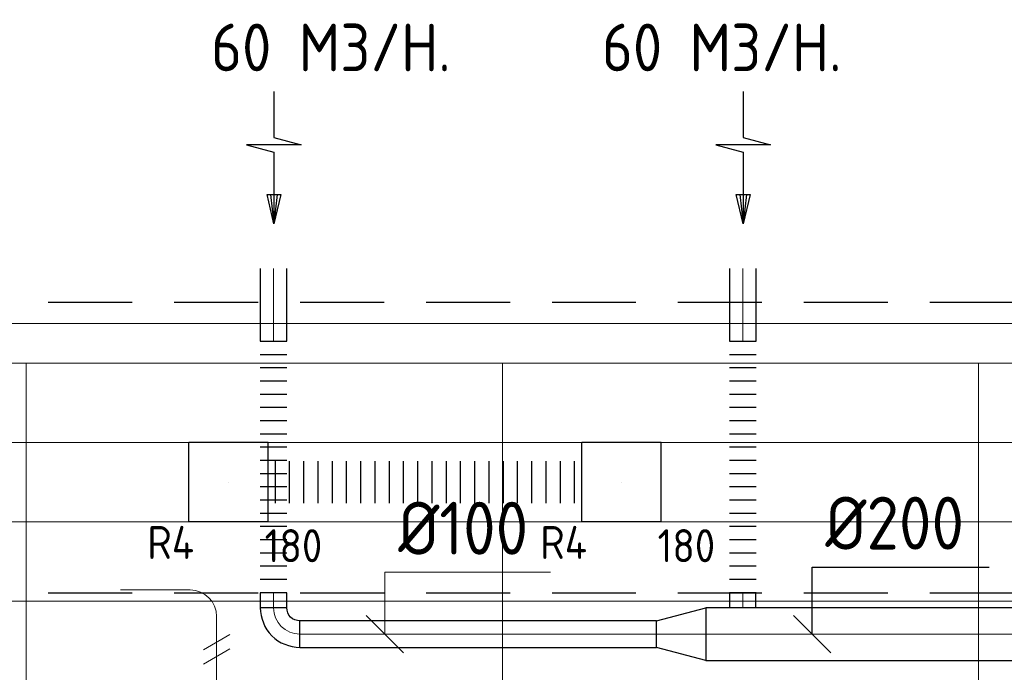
# Model space of a CAD drawing. Header units: millimetres. Extents: x -74135 to 19179, y 5032 to 51848.
# Tile 28 of 55: x -64681 to -60958, y 49380 to 51848. Entities that reach past the tile are written whole.
import ezdxf
from ezdxf.enums import TextEntityAlignment as Align

# ---------------------------------------------------------------- set-up
doc = ezdxf.new("R2010")
doc.units = ezdxf.units.MM
doc.header["$LTSCALE"] = 50
doc.linetypes.add('CENTER2', pattern=[28.575, 19.05, -3.175, 3.175, -3.175])
doc.linetypes.add('HIDDEN', pattern=[9.525, 6.35, -3.175])
for name, color, linetype in [('4plfd', 254, 'Continuous'), ('WL570---_RETOUR', 100, 'Continuous'), ('WL570---_RETOUR_RST', 3, 'Continuous'), ('WL570---_RETOUR_RST_HL', 1, 'Continuous'), ('WM570---_RETOUR', 2, 'Continuous'), ('WM570---_RETOUR_PR', 2, 'Continuous'), ('WM570---_RETOUR_RST_PR', 1, 'Continuous')]:
    doc.layers.add(name, color=color, linetype=linetype)
for name, color, linetype, lineweight in [('WL570---_BESTAAND-HARTLIJN', 161, 'Continuous', 0), ('WL570---_BESTAAND-MAATVOERING', 161, 'Continuous', 0), ('WL570---_BESTAAND-TOEVOER', 180, 'Continuous', 0), ('WL570---_DEMONTEREN', 10, 'Continuous', 0)]:
    doc.layers.add(name, color=color, linetype=linetype, lineweight=lineweight)
doc.layers.get('WL570---_DEMONTEREN').off()
doc.styles.add('BURO-025', font='ISO96.shx', dxfattribs={"height": 125})
doc.styles.add('MAATVOERING', font='ISO')

# ---------------------------------------------------------------- blocks, each defined once
blk = doc.blocks.new('AFZPIJL')
for points in [[(0, -10), (0, -6.521), (-2.064, -5.967), (2.064, -5.967), (0, -5.414), (0, 0)], [(-0.258, -2.216), (0, 0)], [(0.258, -2.216), (0, 0)]]:
    blk.add_lwpolyline(points)
blk.add_lwpolyline([(0.517, -2.216), (-0.517, -2.216), (0, 0)], close=True)
blk = doc.blocks.new('OBO10000090H')
blk.add_lwpolyline([(50, -100, 0.414214), (-100, 50), (-100, -50, -0.414214), (-50, -100)], format="xyb", close=True)
at = {"invisible_edges": 15}
for points in [[(-91.3, -50.8), (-74, 47.7), (-100, 50), (-100, -50)], [(-82.9, -53), (-48.7, 41), (-74, 47.7), (-91.3, -50.8)], [(-75, -56.7), (-25, 29.9), (-48.7, 41), (-82.9, -53)], [(-67.9, -61.7), (-3.6, 14.9), (-25, 29.9), (-75, -56.7)], [(-61.7, -67.9), (14.9, -3.6), (-3.6, 14.9), (-67.9, -61.7)], [(-56.7, -75), (29.9, -25), (14.9, -3.6), (-61.7, -67.9)], [(-53, -82.9), (41, -48.7), (29.9, -25), (-56.7, -75)], [(-50.8, -91.3), (47.7, -74), (41, -48.7), (-53, -82.9)], [(-50, -100), (50, -100), (47.7, -74), (-50.8, -91.3)]]:
    blk.add_3dface(points, dxfattribs=at)
at = {"layer": 'WL570---_BESTAAND-HARTLIJN'}
blk.add_arc((-100, -100), 100, 0, 90, dxfattribs=at)
blk = doc.blocks.new('FLLINE100')
blk.add_line((0, -50), (0, 50))
blk = doc.blocks.new('OEX10000100000')
at = {"rotation": 90}
for p in [(0, -50), (0, -100), (0, -150), (0, -200), (0, -250), (0, -300), (0, -350), (0, -400), (0, -450), (0, -500), (0, -550), (0, -600), (0, -650), (0, -700), (0, -750), (0, -800), (0, -850), (0, -900), (0, -950), (0, -1000)]:
    blk.add_blockref('FLLINE100', p, dxfattribs=at)
blk = doc.blocks.new('KARO')
for p, q in [((1, 0.5), (0, 0.5)), ((0, -0.5), (1, -0.5))]:
    blk.add_line(p, q)
at = {"invisible_edges": 15}
blk.add_3dface([(0, 0.5), (0, -0.5), (1, -0.5), (1, 0.5)], dxfattribs=at)
at = {"layer": 'WL570---_BESTAAND-HARTLIJN'}
blk.add_line((0, 0), (1, 0), dxfattribs=at)
blk = doc.blocks.new('MVLINE')
blk.add_line((35.4, -35.4), (-35.4, 35.4))
blk = doc.blocks.new('OSV20010001860G')
blk.add_lwpolyline([(0, -100), (186.6, -50), (186.6, 50), (0, 100)], close=True)
at = {"layer": 'WL570---_BESTAAND-HARTLIJN'}
blk.add_line((0, 0), (186.6, 0), dxfattribs=at)
blk = doc.blocks.new('UISO')
for p, q in [((0, 0.18), (1, 0.757)), ((0, 0), (1, 0.577))]:
    blk.add_line(p, q)
at = {"layer": 'WL570---_BESTAAND-TOEVOER'}
for p, q in [((0, 0.36), (1, 0.937)), ((0, -0.18), (1, 0.397))]:
    blk.add_line(p, q, dxfattribs=at)
blk = doc.blocks.new('Groep-47')
at = {"color": 8, "linetype": 'Continuous', "lineweight": 13}
for p, q in [((-73154.9, 49899.1), (-11882.7, 49899.1)), ((-73154.9, 49599.1), (-11882.7, 49599.1)), ((-73154.9, 49299.1), (-11882.7, 49299.1))]:
    blk.add_line(p, q, dxfattribs=at)
blk = doc.blocks.new('Groep-53')
at = {"color": 8, "linetype": 'Continuous', "lineweight": 13}
for p, q in [((-73304.9, 50349.1), (-4004.9, 50349.1)), ((-73154.9, 50199.1), (-4154.9, 50199.1)), ((-11854.9, 50199.1), (-65654.9, 50199.1)), ((-65654.9, 50199.1), (-65654.9, 43299.1)), ((-63854.9, 50199.1), (-63854.9, 43299.1)), ((-62054.9, 50199.1), (-62054.9, 43299.1))]:
    blk.add_line(p, q, dxfattribs=at)
at = {"color": 8}
blk.add_blockref('Groep-47', (0, 0), dxfattribs=at)
blk = doc.blocks.new('Block plafond 4e verd')
at = {"layer": '4plfd'}
blk.add_blockref('Groep-53', (73304.912, -19149.14), dxfattribs=at)
blk = doc.blocks.new('*U470')
at = {"color": 0, "ltscale": 10}
for p, q in [((150, 150, -150), (-150, 150, -150)), ((-150, -150, -150), (-150, 150, -150)), ((150, -150, -150), (150, 150, -150)), ((150, -150, -150), (-150, -150, -150))]:
    blk.add_line(p, q, dxfattribs=at)
at = {"layer": 'WL570---_RETOUR_RST_HL', "linetype": 'CENTER2'}
blk.add_circle((0, 0, -150), 0.075, dxfattribs=at)
at = {"layer": 'WL570---_RETOUR_RST', "color": 2, "style": 'BURO-025'}
for tag in ['MC', 'Q']:
    blk.add_attdef(tag, text='', height=125, dxfattribs=at).set_placement((0, 0), align=Align.MIDDLE)
at = {"layer": 'WM570---_RETOUR_RST_PR', "color": 2, "style": 'BURO-025'}
blk.add_attdef('POSNR', text='', height=125, dxfattribs=at).set_placement((0, 0), align=Align.MIDDLE)
blk = doc.blocks.new('*U471')
at = {"color": 0, "ltscale": 10}
for p, q in [((0, 80), (0, -80)), ((26.9, 80), (26.9, -80)), ((80.8, 80), (80.8, -80)), ((134.7, 80), (134.7, -80)), ((188.6, 80), (188.6, -80)), ((242.5, 80), (242.5, -80)), ((296.4, 80), (296.4, -80)), ((350.3, 80), (350.3, -80)), ((404.1, 80), (404.1, -80)), ((458, 80), (458, -80)), ((511.9, 80), (511.9, -80)), ((565.8, 80), (565.8, -80)), ((619.7, 80), (619.7, -80)), ((673.6, 80), (673.6, -80)), ((727.5, 80), (727.5, -80)), ((781.3, 80), (781.3, -80)), ((835.2, 80), (835.2, -80)), ((889.1, 80), (889.1, -80)), ((943, 80), (943, -80)), ((996.9, 80), (996.9, -80)), ((1050.8, 80), (1050.8, -80)), ((1104.7, 80), (1104.7, -80)), ((1158.5, 80), (1158.5, -80)), ((1185.5, 80), (1185.5, -80))]:
    blk.add_line(p, q, dxfattribs=at)
at = {"layer": 'WM570---_RETOUR_PR', "color": 2, "style": 'BURO-025'}
blk.add_attdef('POSNR', text='', height=125, dxfattribs=at).set_placement((0, 0), align=Align.MIDDLE)

msp = doc.modelspace()

# ---------------------------------------------------------------- linework, layer by layer
at = {"color": 2, "linetype": 'HIDDEN'}
for p, q in [((-72193.5, 50780.2), (-3105.2, 50780.2)), ((-72193.5, 49680.2), (-3105.2, 49680.2))]:
    msp.add_line(p, q, dxfattribs=at)
at = {"layer": 'WL570---_BESTAAND-MAATVOERING'}
msp.add_lwpolyline([(-63300.2, 49524.3), (-63300.2, 49758.1), (-62674, 49758.1)], dxfattribs=at)
at = {"layer": 'WM570---_RETOUR'}
msp.add_lwpolyline([(-61685.2, 49524.3), (-61685.2, 49777.5), (-61016.1, 49777.5)], dxfattribs=at)

# ---------------------------------------------------------------- block references
at = {"layer": 'WL570---_BESTAAND-MAATVOERING', "xscale": 2, "yscale": 2, "zscale": 2}
msp.add_blockref('MVLINE', (-63300.2, 49524.3), dxfattribs=at)
at = {"layer": 'WL570---_DEMONTEREN', "yscale": 100, "zscale": 100}
for p, xscale, rotation in [((-64300.3, 49691.3), -263.5741460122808, 180), ((-63936.7, 49591.3), 327.058226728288, 270)]:
    msp.add_blockref('KARO', p, dxfattribs=dict(at, xscale=xscale, rotation=rotation))
at = {"layer": 'WL570---_DEMONTEREN', "xscale": -1, "rotation": 269.999999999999}
msp.add_blockref('OBO10000090H', (-63936.7, 49691.3), dxfattribs=at)
at = {"layer": 'WL570---_DEMONTEREN', "xscale": 100, "yscale": 100, "zscale": 100}
msp.add_blockref('UISO', (-63986.7, 49428.9), dxfattribs=at)
at = {"layer": 'WL570---_RETOUR'}
for name, p, xscale, yscale, zscale, rotation in [('AFZPIJL', (-63720.1, 51076.3), 50, 50, 50, 180.000000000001), ('AFZPIJL', (-61945.8, 51076.3), 50, 50, 50, 180.000000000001), ('KARO', (-63721.3, 50631.5), 275.9456809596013, 100, 100, 90.00000000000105), ('KARO', (-61947, 50631.5), 275.9456809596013, 100, 100, 90.00000000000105), ('KARO', (-63721.3, 49680.9), 55.98824614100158, 100, 100, 270.000000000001), ('KARO', (-61947.6, 49680.9), 56.74591008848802, 100, 100, 270.000000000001), ('KARO', (-62273.3, 49524.3), 1348.069124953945, 100, 100, 180.000000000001)]:
    msp.add_blockref(name, p, dxfattribs=dict(at, xscale=xscale, yscale=yscale, zscale=zscale, rotation=rotation))
for name, p in [('Block plafond 4e verd', (-72306, 19498.9)), ('OEX10000100000', (-63721.3, 50680.9)), ('OEX10000100000', (-61947, 50680.9))]:
    msp.add_blockref(name, p, dxfattribs=at)
ref = msp.add_blockref('*U470', (-63891.5, 50098.9, 150), dxfattribs=at)
ref.add_attrib('POSNR', 'R4', dxfattribs={"layer": 'WM570---_RETOUR_RST_PR', "color": 2, "height": 125, "style": 'BURO-025'}).set_placement((-64110.1, 49871.2), align=Align.MIDDLE)
ref.add_attrib('Q', '180', dxfattribs={"layer": 'WL570---_RETOUR_RST', "color": 2, "height": 125, "style": 'BURO-025'}).set_placement((-63646.1, 49858.9), align=Align.MIDDLE)
ref = msp.add_blockref('*U470', (-62406, 50098.9, 150), dxfattribs=at)
ref.add_attrib('POSNR', 'R4', dxfattribs={"layer": 'WM570---_RETOUR_RST_PR', "color": 2, "height": 125, "style": 'BURO-025'}).set_placement((-62624.6, 49871.2), align=Align.MIDDLE)
ref.add_attrib('Q', '180', dxfattribs={"layer": 'WL570---_RETOUR_RST', "color": 2, "height": 125, "style": 'BURO-025'}).set_placement((-62160.6, 49858.9), align=Align.MIDDLE)
for name, p, rotation in [('*U471', (-62556, 50098.9), 180), ('OBO10000090H', (-63721.3, 49524.3), 180.000000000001)]:
    msp.add_blockref(name, p, dxfattribs=dict(at, rotation=rotation))
at = {"layer": 'WL570---_RETOUR', "xscale": -1}
msp.add_blockref('OSV20010001860G', (-62086.7, 49524.3), dxfattribs=at)
at = {"layer": 'WL570---_RETOUR', "xscale": 1224.024523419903, "yscale": 200, "zscale": 200}
msp.add_blockref('KARO', (-62086.7, 49524.3), dxfattribs=at)
at = {"layer": 'WM570---_RETOUR', "xscale": 2, "yscale": 2, "zscale": 2}
msp.add_blockref('MVLINE', (-61685.2, 49524.3), dxfattribs=at)

# ---------------------------------------------------------------- texts
at = {"layer": 'WL570---_BESTAAND-MAATVOERING', "style": 'MAATVOERING'}
msp.add_text('%%c100', height=200, dxfattribs=at).set_placement((-63250.2, 49824.8))
at = {"layer": 'WM570---_RETOUR', "style": 'MAATVOERING'}
for s, height, p in [('60 M3/H.', 180, (-63957.4, 51652.8)), ('60 M3/H.', 180, (-62479.7, 51652.8)), ('%%c200', 200, (-61635.2, 49844.1))]:
    msp.add_text(s, height=height, dxfattribs=at).set_placement(p)

doc.saveas('drawing.dxf')
